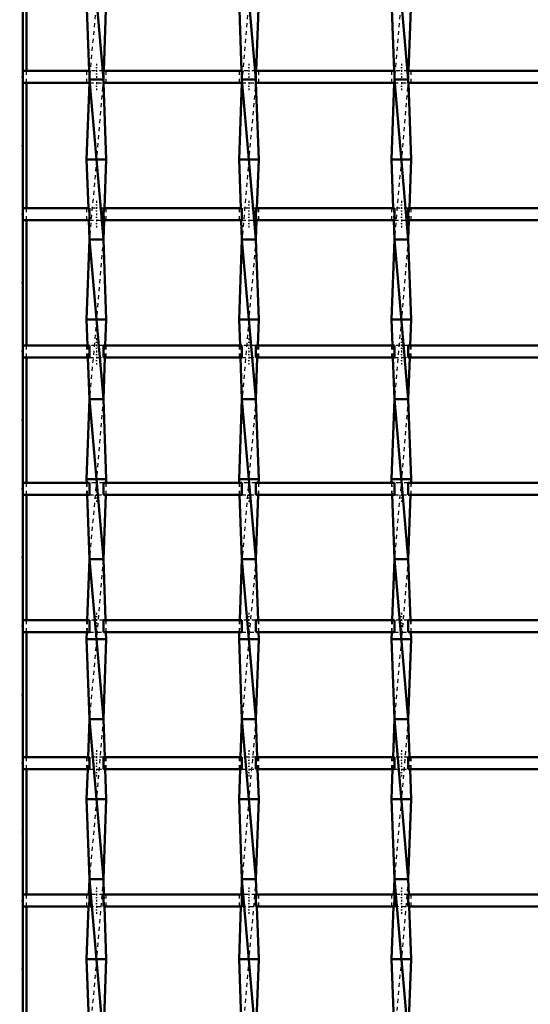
# Model space of a CAD drawing. Header units: millimetres. Extents: x -596 to 532, y -500 to 878.
# Tile 10 of 13: x -248 to -120, y 146 to 392. Entities that reach past the tile are written whole.
import ezdxf

# ---------------------------------------------------------------- set-up
doc = ezdxf.new("R2010")
doc.units = ezdxf.units.MM
doc.linetypes.add('Center', pattern=[1.5, 0.45, -0.5, 0.05, -0.5])
doc.linetypes.add('Dashed', pattern=[2, 1, -1])
for name, color, linetype, lineweight in [('2d ConnectionPoints', 7, 'Continuous', 50), ('AM_0', 7, 'Continuous', 50), ('AM_5', 3, 'Continuous', 25), ('AM_7', 7, 'Center', 25), ('AM_9', 6, 'Dashed', 25)]:
    doc.layers.add(name, color=color, linetype=linetype, lineweight=lineweight)
doc.dimstyles.new('ISO-25', dxfattribs={"dimtxt": 2.5, "dimasz": 2.5, "dimexe": 1.25, "dimexo": 0.625, "dimtad": 1, "dimtxsty": 'Standard', "dimcen": 2.5, "dimadec": 0, "dimazin": 0, "dimtfac": 1, "dimtmove": 0, "dimatfit": 3, "dimfxl": 1, "dimarcsym": 0})

# ---------------------------------------------------------------- blocks, each defined once
blk = doc.blocks.new('3_xyy3jflq6miiaa034c12ymifg________0_in_LSSP3303438311500100035010_4')
at = {"layer": 'AM_0'}
for p, q in [((-230.33, 417), (-226.87, 377)), ((-231.05, 397), (-230.41, 379.13)), ((-226.15, 397), (-226.79, 379.13)), ((-230.33, 377), (-226.87, 337)), ((-226.87, 377), (-230.33, 377)), ((-230.36, 376.13), (-231.05, 357)), ((-226.84, 376.13), (-226.15, 357)), ((-231.05, 357), (-230.61, 344.8)), ((-226.15, 357), (-231.05, 357)), ((-226.15, 357), (-226.59, 344.8)), ((-230.5, 341.8), (-230.33, 337)), ((-226.7, 341.8), (-226.87, 337)), ((-230.33, 337), (-231.05, 317)), ((-226.87, 337), (-230.33, 337)), ((-230.33, 337), (-226.87, 297)), ((-226.87, 337), (-226.15, 317)), ((-231.05, 317), (-230.82, 310.47)), ((-226.15, 317), (-231.05, 317)), ((-226.15, 317), (-226.38, 310.47)), ((-230.71, 307.47), (-230.33, 297)), ((-226.49, 307.47), (-226.87, 297)), ((-230.33, 297), (-231.05, 277)), ((-226.87, 297), (-230.33, 297)), ((-230.33, 297), (-226.87, 257)), ((-226.87, 297), (-226.15, 277)), ((-226.15, 277), (-231.05, 277)), ((-231.05, 277), (-231.02, 276.14)), ((-226.15, 277), (-226.18, 276.14)), ((-230.91, 273.14), (-230.33, 257)), ((-226.29, 273.14), (-226.87, 257)), ((-230.33, 257), (-230.88, 241.81)), ((-230.33, 257), (-226.87, 217)), ((-226.87, 257), (-230.33, 257)), ((-226.87, 257), (-226.32, 241.81)), ((-230.99, 238.81), (-231.05, 237)), ((-226.15, 237), (-231.05, 237)), ((-231.05, 237), (-230.33, 217)), ((-226.15, 237), (-226.87, 217)), ((-226.21, 238.81), (-226.15, 237)), ((-230.33, 217), (-230.67, 207.48)), ((-226.87, 217), (-230.33, 217)), ((-230.33, 217), (-226.87, 177)), ((-226.87, 217), (-226.53, 207.48)), ((-230.78, 204.48), (-231.05, 197)), ((-226.42, 204.48), (-226.15, 197)), ((-231.05, 197), (-230.33, 177)), ((-226.15, 197), (-231.05, 197)), ((-226.15, 197), (-226.87, 177)), ((-230.33, 177), (-230.47, 173.15)), ((-226.87, 177), (-230.33, 177)), ((-230.33, 177), (-226.87, 137)), ((-226.87, 177), (-226.73, 173.15)), ((-230.58, 170.15), (-231.05, 157)), ((-226.62, 170.15), (-226.15, 157)), ((-226.15, 157), (-231.05, 157)), ((-231.05, 157), (-230.4, 138.82)), ((-226.15, 157), (-226.8, 138.82))]:
    blk.add_line(p, q, dxfattribs=at)
at = {"layer": 'AM_9'}
for p, q in [((-226.87, 417), (-230.33, 377)), ((-230.41, 379.13), (-230.33, 377)), ((-230.33, 377), (-230.36, 376.13)), ((-226.87, 377), (-230.33, 337)), ((-226.79, 379.13), (-226.87, 377)), ((-226.87, 377), (-226.84, 376.13)), ((-230.61, 344.8), (-230.5, 341.8)), ((-226.59, 344.8), (-226.7, 341.8)), ((-226.87, 337), (-230.33, 297)), ((-230.82, 310.47), (-230.71, 307.47)), ((-226.38, 310.47), (-226.49, 307.47)), ((-226.87, 297), (-230.33, 257)), ((-231.02, 276.14), (-230.91, 273.14)), ((-226.18, 276.14), (-226.29, 273.14)), ((-226.87, 257), (-230.33, 217)), ((-230.88, 241.81), (-230.99, 238.81)), ((-226.32, 241.81), (-226.21, 238.81)), ((-226.87, 217), (-230.33, 177)), ((-230.67, 207.48), (-230.78, 204.48)), ((-226.53, 207.48), (-226.42, 204.48)), ((-226.87, 177), (-230.33, 137)), ((-230.47, 173.15), (-230.58, 170.15)), ((-226.73, 173.15), (-226.62, 170.15))]:
    blk.add_line(p, q, dxfattribs=at)
blk = doc.blocks.new('4_1661hr9ewg0ga4vk3tsyl3l0h________0_in_LSSP3303438311500100035010_4')
at = {"layer": 'AM_0'}
for p, q in [((-192.23, 417), (-188.77, 377)), ((-192.95, 397), (-192.31, 379.13)), ((-188.05, 397), (-188.69, 379.13)), ((-188.77, 377), (-192.23, 377)), ((-192.23, 377), (-188.77, 337)), ((-192.26, 376.13), (-192.95, 357)), ((-188.74, 376.13), (-188.05, 357)), ((-188.05, 357), (-192.95, 357)), ((-192.95, 357), (-192.51, 344.8)), ((-188.05, 357), (-188.49, 344.8)), ((-192.4, 341.8), (-192.23, 337)), ((-188.6, 341.8), (-188.77, 337)), ((-192.23, 337), (-192.95, 317)), ((-192.23, 337), (-188.77, 297)), ((-188.77, 337), (-192.23, 337)), ((-188.77, 337), (-188.05, 317)), ((-188.05, 317), (-192.95, 317)), ((-192.95, 317), (-192.72, 310.47)), ((-188.05, 317), (-188.28, 310.47)), ((-192.61, 307.47), (-192.23, 297)), ((-188.39, 307.47), (-188.77, 297)), ((-192.23, 297), (-192.95, 277)), ((-188.77, 297), (-192.23, 297)), ((-192.23, 297), (-188.77, 257)), ((-188.77, 297), (-188.05, 277)), ((-188.05, 277), (-192.95, 277)), ((-192.95, 277), (-192.92, 276.14)), ((-188.05, 277), (-188.08, 276.14)), ((-192.81, 273.14), (-192.23, 257)), ((-188.19, 273.14), (-188.77, 257)), ((-192.23, 257), (-192.78, 241.81)), ((-192.23, 257), (-188.77, 217)), ((-188.77, 257), (-192.23, 257)), ((-188.77, 257), (-188.22, 241.81)), ((-192.89, 238.81), (-192.95, 237)), ((-192.95, 237), (-192.23, 217)), ((-188.05, 237), (-192.95, 237)), ((-188.05, 237), (-188.77, 217)), ((-188.11, 238.81), (-188.05, 237)), ((-192.23, 217), (-192.57, 207.48)), ((-192.23, 217), (-188.77, 177)), ((-188.77, 217), (-192.23, 217)), ((-188.77, 217), (-188.43, 207.48)), ((-192.68, 204.48), (-192.95, 197)), ((-188.32, 204.48), (-188.05, 197)), ((-192.95, 197), (-192.23, 177)), ((-188.05, 197), (-192.95, 197)), ((-188.05, 197), (-188.77, 177)), ((-192.23, 177), (-192.37, 173.15)), ((-188.77, 177), (-192.23, 177)), ((-192.23, 177), (-188.77, 137)), ((-188.77, 177), (-188.63, 173.15)), ((-192.48, 170.15), (-192.95, 157)), ((-188.52, 170.15), (-188.05, 157)), ((-188.05, 157), (-192.95, 157)), ((-192.95, 157), (-192.3, 138.82)), ((-188.05, 157), (-188.7, 138.82))]:
    blk.add_line(p, q, dxfattribs=at)
at = {"layer": 'AM_9'}
for p, q in [((-188.77, 417), (-192.23, 377)), ((-192.31, 379.13), (-192.23, 377)), ((-192.23, 377), (-192.26, 376.13)), ((-188.77, 377), (-192.23, 337)), ((-188.69, 379.13), (-188.77, 377)), ((-188.77, 377), (-188.74, 376.13)), ((-192.51, 344.8), (-192.4, 341.8)), ((-188.49, 344.8), (-188.6, 341.8)), ((-188.77, 337), (-192.23, 297)), ((-192.72, 310.47), (-192.61, 307.47)), ((-188.28, 310.47), (-188.39, 307.47)), ((-188.77, 297), (-192.23, 257)), ((-192.92, 276.14), (-192.81, 273.14)), ((-188.08, 276.14), (-188.19, 273.14)), ((-188.77, 257), (-192.23, 217)), ((-192.78, 241.81), (-192.89, 238.81)), ((-188.22, 241.81), (-188.11, 238.81)), ((-188.77, 217), (-192.23, 177)), ((-192.57, 207.48), (-192.68, 204.48)), ((-188.43, 207.48), (-188.32, 204.48)), ((-188.77, 177), (-192.23, 137)), ((-192.37, 173.15), (-192.48, 170.15)), ((-188.63, 173.15), (-188.52, 170.15))]:
    blk.add_line(p, q, dxfattribs=at)
blk = doc.blocks.new('5_0cibmntq4c68iwosoj2xn27if________0_in_LSSP3303438311500100035010_4')
at = {"layer": 'AM_0'}
for p, q in [((-154.13, 417), (-150.67, 377)), ((-154.85, 397), (-154.21, 379.13)), ((-149.95, 397), (-150.59, 379.13)), ((-154.13, 377), (-150.67, 337)), ((-150.67, 377), (-154.13, 377)), ((-154.16, 376.13), (-154.85, 357)), ((-150.64, 376.13), (-149.95, 357)), ((-154.85, 357), (-154.41, 344.8)), ((-149.95, 357), (-154.85, 357)), ((-149.95, 357), (-150.39, 344.8)), ((-154.3, 341.8), (-154.13, 337)), ((-150.5, 341.8), (-150.67, 337)), ((-154.13, 337), (-154.85, 317)), ((-154.13, 337), (-150.67, 297)), ((-150.67, 337), (-154.13, 337)), ((-150.67, 337), (-149.95, 317)), ((-149.95, 317), (-154.85, 317)), ((-154.85, 317), (-154.62, 310.47)), ((-149.95, 317), (-150.18, 310.47)), ((-154.51, 307.47), (-154.13, 297)), ((-150.29, 307.47), (-150.67, 297)), ((-154.13, 297), (-154.85, 277)), ((-150.67, 297), (-154.13, 297)), ((-154.13, 297), (-150.67, 257)), ((-150.67, 297), (-149.95, 277)), ((-154.85, 277), (-154.82, 276.14)), ((-149.95, 277), (-154.85, 277)), ((-149.95, 277), (-149.98, 276.14)), ((-154.71, 273.14), (-154.13, 257)), ((-150.09, 273.14), (-150.67, 257)), ((-154.13, 257), (-154.68, 241.81)), ((-150.67, 257), (-154.13, 257)), ((-154.13, 257), (-150.67, 217)), ((-150.67, 257), (-150.12, 241.81)), ((-154.79, 238.81), (-154.85, 237)), ((-149.95, 237), (-154.85, 237)), ((-154.85, 237), (-154.13, 217)), ((-149.95, 237), (-150.67, 217)), ((-150.01, 238.81), (-149.95, 237)), ((-154.13, 217), (-154.47, 207.48)), ((-154.13, 217), (-150.67, 177)), ((-150.67, 217), (-154.13, 217)), ((-150.67, 217), (-150.33, 207.48)), ((-154.58, 204.48), (-154.85, 197)), ((-150.22, 204.48), (-149.95, 197)), ((-149.95, 197), (-154.85, 197)), ((-154.85, 197), (-154.13, 177)), ((-149.95, 197), (-150.67, 177)), ((-154.13, 177), (-154.27, 173.15)), ((-150.67, 177), (-154.13, 177)), ((-154.13, 177), (-150.67, 137)), ((-150.67, 177), (-150.53, 173.15)), ((-154.38, 170.15), (-154.85, 157)), ((-150.42, 170.15), (-149.95, 157)), ((-149.95, 157), (-154.85, 157)), ((-154.85, 157), (-154.2, 138.82)), ((-149.95, 157), (-150.6, 138.82))]:
    blk.add_line(p, q, dxfattribs=at)
at = {"layer": 'AM_9'}
for p, q in [((-150.67, 417), (-154.13, 377)), ((-154.21, 379.13), (-154.13, 377)), ((-154.13, 377), (-154.16, 376.13)), ((-150.67, 377), (-154.13, 337)), ((-150.59, 379.13), (-150.67, 377)), ((-150.67, 377), (-150.64, 376.13)), ((-154.41, 344.8), (-154.3, 341.8)), ((-150.39, 344.8), (-150.5, 341.8)), ((-150.67, 337), (-154.13, 297)), ((-154.62, 310.47), (-154.51, 307.47)), ((-150.18, 310.47), (-150.29, 307.47)), ((-150.67, 297), (-154.13, 257)), ((-154.82, 276.14), (-154.71, 273.14)), ((-149.98, 276.14), (-150.09, 273.14)), ((-150.67, 257), (-154.13, 217)), ((-154.68, 241.81), (-154.79, 238.81)), ((-150.12, 241.81), (-150.01, 238.81)), ((-150.67, 217), (-154.13, 177)), ((-154.47, 207.48), (-154.58, 204.48)), ((-150.33, 207.48), (-150.22, 204.48)), ((-150.67, 177), (-154.13, 137)), ((-154.27, 173.15), (-154.38, 170.15)), ((-150.53, 173.15), (-150.42, 170.15))]:
    blk.add_line(p, q, dxfattribs=at)
blk = doc.blocks.new('36_9zg58ymz2to7g02es1j7u27to________0_in_LSSP3303438311500100035010_4')
at = {"layer": 'AM_0'}
for p, q in [((-247, 173.15), (-247, 170.15)), ((-230.33, 173.15), (-247, 173.15)), ((-230.33, 173.15), (-230.33, 170.15)), ((-192.23, 173.15), (-226.87, 173.15)), ((-226.87, 170.15), (-226.87, 173.15)), ((-192.23, 173.15), (-192.23, 170.15)), ((-188.77, 170.15), (-188.77, 173.15)), ((-154.13, 173.15), (-188.77, 173.15)), ((-154.13, 173.15), (-154.13, 170.15)), ((-150.67, 170.15), (-150.67, 173.15)), ((-116.03, 173.15), (-150.67, 173.15)), ((-230.33, 170.15), (-247, 170.15)), ((-192.23, 170.15), (-226.87, 170.15)), ((-154.13, 170.15), (-188.77, 170.15)), ((-116.03, 170.15), (-150.67, 170.15))]:
    blk.add_line(p, q, dxfattribs=at)
at = {"layer": 'AM_7'}
for p, q in [((-228.6, 174.95), (-228.6, 168.35)), ((-190.5, 174.95), (-190.5, 168.35)), ((-152.4, 174.95), (-152.4, 168.35))]:
    blk.add_line(p, q, dxfattribs=at)
at = {"layer": 'AM_9'}
for p, q in [((-231.05, 173.15), (-231.05, 170.15)), ((-226.87, 173.15), (-230.33, 173.15)), ((-226.15, 170.15), (-226.15, 173.15)), ((-192.95, 173.15), (-192.95, 170.15)), ((-188.77, 173.15), (-192.23, 173.15)), ((-188.05, 170.15), (-188.05, 173.15)), ((-154.85, 173.15), (-154.85, 170.15)), ((-150.67, 173.15), (-154.13, 173.15)), ((-149.95, 170.15), (-149.95, 173.15)), ((-230.33, 170.15), (-226.87, 170.15)), ((-192.23, 170.15), (-188.77, 170.15)), ((-154.13, 170.15), (-150.67, 170.15))]:
    blk.add_line(p, q, dxfattribs=at)
blk = doc.blocks.new('37_p4izqk6y545ufd0fjt07ucjcj________0_in_LSSP3303438311500100035010_4')
at = {"layer": 'AM_0'}
for p, q in [((-247, 207.48), (-247, 204.48)), ((-230.33, 207.48), (-247, 207.48)), ((-230.33, 207.48), (-230.33, 204.48)), ((-192.23, 207.48), (-226.87, 207.48)), ((-226.87, 204.48), (-226.87, 207.48)), ((-192.23, 207.48), (-192.23, 204.48)), ((-188.77, 204.48), (-188.77, 207.48)), ((-154.13, 207.48), (-188.77, 207.48)), ((-154.13, 207.48), (-154.13, 204.48)), ((-150.67, 204.48), (-150.67, 207.48)), ((-116.03, 207.48), (-150.67, 207.48)), ((-230.33, 204.48), (-247, 204.48)), ((-192.23, 204.48), (-226.87, 204.48)), ((-154.13, 204.48), (-188.77, 204.48)), ((-116.03, 204.48), (-150.67, 204.48))]:
    blk.add_line(p, q, dxfattribs=at)
at = {"layer": 'AM_7'}
for p, q in [((-228.6, 209.28), (-228.6, 202.68)), ((-190.5, 209.28), (-190.5, 202.68)), ((-152.4, 209.28), (-152.4, 202.68))]:
    blk.add_line(p, q, dxfattribs=at)
at = {"layer": 'AM_9'}
for p, q in [((-231.05, 207.48), (-231.05, 204.48)), ((-226.87, 207.48), (-230.33, 207.48)), ((-226.15, 204.48), (-226.15, 207.48)), ((-192.95, 207.48), (-192.95, 204.48)), ((-188.77, 207.48), (-192.23, 207.48)), ((-188.05, 204.48), (-188.05, 207.48)), ((-154.85, 207.48), (-154.85, 204.48)), ((-150.67, 207.48), (-154.13, 207.48)), ((-149.95, 204.48), (-149.95, 207.48)), ((-230.33, 204.48), (-226.87, 204.48)), ((-192.23, 204.48), (-188.77, 204.48)), ((-154.13, 204.48), (-150.67, 204.48))]:
    blk.add_line(p, q, dxfattribs=at)
blk = doc.blocks.new('38_9marfcc6e0vih7cseusmx0rs1________0_in_LSSP3303438311500100035010_4')
at = {"layer": 'AM_0'}
for p, q in [((-247, 241.81), (-247, 238.81)), ((-230.33, 241.81), (-247, 241.81)), ((-230.33, 241.81), (-230.33, 238.81)), ((-192.23, 241.81), (-226.87, 241.81)), ((-226.87, 238.81), (-226.87, 241.81)), ((-192.23, 241.81), (-192.23, 238.81)), ((-188.77, 238.81), (-188.77, 241.81)), ((-154.13, 241.81), (-188.77, 241.81)), ((-154.13, 241.81), (-154.13, 238.81)), ((-150.67, 238.81), (-150.67, 241.81)), ((-116.03, 241.81), (-150.67, 241.81)), ((-230.33, 238.81), (-247, 238.81)), ((-192.23, 238.81), (-226.87, 238.81)), ((-154.13, 238.81), (-188.77, 238.81)), ((-116.03, 238.81), (-150.67, 238.81))]:
    blk.add_line(p, q, dxfattribs=at)
at = {"layer": 'AM_7'}
for p, q in [((-228.6, 243.61), (-228.6, 237.01)), ((-190.5, 243.61), (-190.5, 237.01)), ((-152.4, 243.61), (-152.4, 237.01))]:
    blk.add_line(p, q, dxfattribs=at)
at = {"layer": 'AM_9'}
for p, q in [((-231.05, 241.81), (-231.05, 238.81)), ((-226.87, 241.81), (-230.33, 241.81)), ((-226.15, 238.81), (-226.15, 241.81)), ((-192.95, 241.81), (-192.95, 238.81)), ((-188.77, 241.81), (-192.23, 241.81)), ((-188.05, 238.81), (-188.05, 241.81)), ((-154.85, 241.81), (-154.85, 238.81)), ((-150.67, 241.81), (-154.13, 241.81)), ((-149.95, 238.81), (-149.95, 241.81)), ((-230.33, 238.81), (-226.87, 238.81)), ((-192.23, 238.81), (-188.77, 238.81)), ((-154.13, 238.81), (-150.67, 238.81))]:
    blk.add_line(p, q, dxfattribs=at)
blk = doc.blocks.new('39_jqakrcgw5nda503a46ial2avj________0_in_LSSP3303438311500100035010_4')
at = {"layer": 'AM_0'}
for p, q in [((-247, 276.14), (-247, 273.14)), ((-230.33, 276.14), (-247, 276.14)), ((-230.33, 276.14), (-230.33, 273.14)), ((-192.23, 276.14), (-226.87, 276.14)), ((-226.87, 273.14), (-226.87, 276.14)), ((-192.23, 276.14), (-192.23, 273.14)), ((-188.77, 273.14), (-188.77, 276.14)), ((-154.13, 276.14), (-188.77, 276.14)), ((-154.13, 276.14), (-154.13, 273.14)), ((-116.03, 276.14), (-150.67, 276.14)), ((-150.67, 273.14), (-150.67, 276.14)), ((-230.33, 273.14), (-247, 273.14)), ((-192.23, 273.14), (-226.87, 273.14)), ((-154.13, 273.14), (-188.77, 273.14)), ((-116.03, 273.14), (-150.67, 273.14))]:
    blk.add_line(p, q, dxfattribs=at)
at = {"layer": 'AM_7'}
for p, q in [((-228.6, 277.94), (-228.6, 271.34)), ((-190.5, 277.94), (-190.5, 271.34)), ((-152.4, 277.94), (-152.4, 271.34))]:
    blk.add_line(p, q, dxfattribs=at)
at = {"layer": 'AM_9'}
for p, q in [((-231.05, 276.14), (-231.05, 273.14)), ((-226.87, 276.14), (-230.33, 276.14)), ((-226.15, 273.14), (-226.15, 276.14)), ((-192.95, 276.14), (-192.95, 273.14)), ((-188.77, 276.14), (-192.23, 276.14)), ((-188.05, 273.14), (-188.05, 276.14)), ((-154.85, 276.14), (-154.85, 273.14)), ((-150.67, 276.14), (-154.13, 276.14)), ((-149.95, 273.14), (-149.95, 276.14)), ((-230.33, 273.14), (-226.87, 273.14)), ((-192.23, 273.14), (-188.77, 273.14)), ((-154.13, 273.14), (-150.67, 273.14))]:
    blk.add_line(p, q, dxfattribs=at)
blk = doc.blocks.new('40_9dhgzeyd1kkk980p3fufgvatt________0_in_LSSP3303438311500100035010_4')
at = {"layer": 'AM_0'}
for p, q in [((-247, 310.47), (-247, 307.47)), ((-230.33, 310.47), (-247, 310.47)), ((-230.33, 310.47), (-230.33, 307.47)), ((-192.23, 310.47), (-226.87, 310.47)), ((-226.87, 307.47), (-226.87, 310.47)), ((-192.23, 310.47), (-192.23, 307.47)), ((-188.77, 307.47), (-188.77, 310.47)), ((-154.13, 310.47), (-188.77, 310.47)), ((-154.13, 310.47), (-154.13, 307.47)), ((-116.03, 310.47), (-150.67, 310.47)), ((-150.67, 307.47), (-150.67, 310.47)), ((-230.33, 307.47), (-247, 307.47)), ((-192.23, 307.47), (-226.87, 307.47)), ((-154.13, 307.47), (-188.77, 307.47)), ((-116.03, 307.47), (-150.67, 307.47))]:
    blk.add_line(p, q, dxfattribs=at)
at = {"layer": 'AM_7'}
for p, q in [((-228.6, 312.27), (-228.6, 305.67)), ((-190.5, 312.27), (-190.5, 305.67)), ((-152.4, 312.27), (-152.4, 305.67))]:
    blk.add_line(p, q, dxfattribs=at)
at = {"layer": 'AM_9'}
for p, q in [((-231.05, 310.47), (-231.05, 307.47)), ((-226.87, 310.47), (-230.33, 310.47)), ((-226.15, 307.47), (-226.15, 310.47)), ((-192.95, 310.47), (-192.95, 307.47)), ((-188.77, 310.47), (-192.23, 310.47)), ((-188.05, 307.47), (-188.05, 310.47)), ((-154.85, 310.47), (-154.85, 307.47)), ((-150.67, 310.47), (-154.13, 310.47)), ((-149.95, 307.47), (-149.95, 310.47)), ((-230.33, 307.47), (-226.87, 307.47)), ((-192.23, 307.47), (-188.77, 307.47)), ((-154.13, 307.47), (-150.67, 307.47))]:
    blk.add_line(p, q, dxfattribs=at)
blk = doc.blocks.new('41_qs5aporybkgy7ekf4duj0iv6l________0_in_LSSP3303438311500100035010_4')
at = {"layer": 'AM_0'}
for p, q in [((-247, 344.8), (-247, 341.8)), ((-230.33, 344.8), (-247, 344.8)), ((-230.33, 344.8), (-230.33, 341.8)), ((-192.23, 344.8), (-226.87, 344.8)), ((-226.87, 341.8), (-226.87, 344.8)), ((-192.23, 344.8), (-192.23, 341.8)), ((-188.77, 341.8), (-188.77, 344.8)), ((-154.13, 344.8), (-188.77, 344.8)), ((-154.13, 344.8), (-154.13, 341.8)), ((-116.03, 344.8), (-150.67, 344.8)), ((-150.67, 341.8), (-150.67, 344.8)), ((-230.33, 341.8), (-247, 341.8)), ((-192.23, 341.8), (-226.87, 341.8)), ((-154.13, 341.8), (-188.77, 341.8)), ((-116.03, 341.8), (-150.67, 341.8))]:
    blk.add_line(p, q, dxfattribs=at)
at = {"layer": 'AM_7'}
for p, q in [((-228.6, 346.6), (-228.6, 340)), ((-190.5, 346.6), (-190.5, 340)), ((-152.4, 346.6), (-152.4, 340))]:
    blk.add_line(p, q, dxfattribs=at)
at = {"layer": 'AM_9'}
for p, q in [((-231.05, 344.8), (-231.05, 341.8)), ((-226.87, 344.8), (-230.33, 344.8)), ((-226.15, 341.8), (-226.15, 344.8)), ((-192.95, 344.8), (-192.95, 341.8)), ((-188.77, 344.8), (-192.23, 344.8)), ((-188.05, 341.8), (-188.05, 344.8)), ((-154.85, 344.8), (-154.85, 341.8)), ((-150.67, 344.8), (-154.13, 344.8)), ((-149.95, 341.8), (-149.95, 344.8)), ((-230.33, 341.8), (-226.87, 341.8)), ((-192.23, 341.8), (-188.77, 341.8)), ((-154.13, 341.8), (-150.67, 341.8))]:
    blk.add_line(p, q, dxfattribs=at)
blk = doc.blocks.new('42_mbjg54qwiqur0j7ddga2jqa5u________0_in_LSSP3303438311500100035010_4')
at = {"layer": 'AM_0'}
for p, q in [((-247, 379.13), (-247, 376.13)), ((-230.33, 379.13), (-247, 379.13)), ((-230.33, 379.13), (-230.33, 376.13)), ((-192.23, 379.13), (-226.87, 379.13)), ((-226.87, 376.13), (-226.87, 379.13)), ((-192.23, 379.13), (-192.23, 376.13)), ((-188.77, 376.13), (-188.77, 379.13)), ((-154.13, 379.13), (-188.77, 379.13)), ((-154.13, 379.13), (-154.13, 376.13)), ((-116.03, 379.13), (-150.67, 379.13)), ((-150.67, 376.13), (-150.67, 379.13)), ((-230.33, 376.13), (-247, 376.13)), ((-192.23, 376.13), (-226.87, 376.13)), ((-154.13, 376.13), (-188.77, 376.13)), ((-116.03, 376.13), (-150.67, 376.13))]:
    blk.add_line(p, q, dxfattribs=at)
at = {"layer": 'AM_7'}
for p, q in [((-228.6, 380.93), (-228.6, 374.33)), ((-190.5, 380.93), (-190.5, 374.33)), ((-152.4, 380.93), (-152.4, 374.33))]:
    blk.add_line(p, q, dxfattribs=at)
at = {"layer": 'AM_9'}
for p, q in [((-231.05, 379.13), (-231.05, 376.13)), ((-226.87, 379.13), (-230.33, 379.13)), ((-226.15, 376.13), (-226.15, 379.13)), ((-192.95, 379.13), (-192.95, 376.13)), ((-188.77, 379.13), (-192.23, 379.13)), ((-188.05, 376.13), (-188.05, 379.13)), ((-154.85, 379.13), (-154.85, 376.13)), ((-150.67, 379.13), (-154.13, 379.13)), ((-149.95, 376.13), (-149.95, 379.13)), ((-230.36, 376.13), (-226.84, 376.13)), ((-192.26, 376.13), (-188.74, 376.13)), ((-154.16, 376.13), (-150.64, 376.13))]:
    blk.add_line(p, q, dxfattribs=at)
blk = doc.blocks.new('46_eszptp9dct9r2ob2trv6x7etg________0_in_LSSP3303438311500100035010_4')
at = {"layer": 'AM_0'}
for p, q in [((-247, -497), (-247, 497)), ((-246.05, 379.13), (-246.05, 410.46)), ((-246.05, 344.8), (-246.05, 376.13)), ((-246.05, 310.47), (-246.05, 341.8)), ((-246.05, 276.14), (-246.05, 307.47)), ((-246.05, 241.81), (-246.05, 273.14)), ((-246.05, 207.48), (-246.05, 238.81)), ((-246.05, 173.15), (-246.05, 204.48)), ((-246.05, 138.82), (-246.05, 170.15))]:
    blk.add_line(p, q, dxfattribs=at)
at = {"layer": 'AM_9'}
for p, q in [((-246.05, 376.13), (-246.05, 379.13)), ((-246.05, 341.8), (-246.05, 344.8)), ((-246.05, 307.47), (-246.05, 310.47)), ((-246.05, 273.14), (-246.05, 276.14)), ((-246.05, 238.81), (-246.05, 241.81)), ((-246.05, 204.48), (-246.05, 207.48)), ((-246.05, 170.15), (-246.05, 173.15))]:
    blk.add_line(p, q, dxfattribs=at)
blk = doc.blocks.new('*D50')
at = {"layer": 'AM_5', "color": 0, "lineweight": -2}
for p, q in [((-350, 40), (-350, 80)), ((-250, 0), (-350, 0)), ((-350, -34.33), (-350, 0)), ((-250, -34.33), (-350, -34.33)), ((-350, -74.33), (-350, -114.33))]:
    blk.add_line(p, q, dxfattribs=at)
at = {"layer": 'AM_5', "color": 0}
for points in [[(-356.67, 40), (-343.33, 40), (-350, 0)], [(-343.33, -74.33), (-356.67, -74.33), (-350, -34.33)]]:
    blk.add_solid(points, dxfattribs=at)
at = {"layer": 'Defpoints', "color": 0}
for p in [(-350, 0), (-250, 0), (-250, -34.33)]:
    blk.add_point(p, dxfattribs=at)
at = {"layer": 'AM_5', "color": 0, "insert": (-370, 224), "char_height": 40, "attachment_point": 5, "rotation": 90}
blk.add_mtext('TT = 34.3 mm', dxfattribs=at)

msp = doc.modelspace()

# ---------------------------------------------------------------- linework, layer by layer
at = {"layer": '2d ConnectionPoints'}
for p in [(-247, 377.63), (-247, 377.63), (-247, 360.465), (-247, 343.3), (-247, 343.3), (-247, 326.135), (-247, 308.97), (-247, 308.97), (-247, 291.805), (-247, 274.64), (-247, 274.64), (-247, 257.475), (-247, 240.31), (-247, 240.31), (-247, 223.145), (-247, 205.98), (-247, 205.98), (-247, 188.815), (-247, 171.65), (-247, 171.65), (-247, 154.485)]:
    msp.add_point(p, dxfattribs=at)

# ---------------------------------------------------------------- block references
for name in ['46_eszptp9dct9r2ob2trv6x7etg________0_in_LSSP3303438311500100035010_4', '3_xyy3jflq6miiaa034c12ymifg________0_in_LSSP3303438311500100035010_4', '4_1661hr9ewg0ga4vk3tsyl3l0h________0_in_LSSP3303438311500100035010_4', '5_0cibmntq4c68iwosoj2xn27if________0_in_LSSP3303438311500100035010_4', '42_mbjg54qwiqur0j7ddga2jqa5u________0_in_LSSP3303438311500100035010_4', '41_qs5aporybkgy7ekf4duj0iv6l________0_in_LSSP3303438311500100035010_4', '40_9dhgzeyd1kkk980p3fufgvatt________0_in_LSSP3303438311500100035010_4', '39_jqakrcgw5nda503a46ial2avj________0_in_LSSP3303438311500100035010_4', '38_9marfcc6e0vih7cseusmx0rs1________0_in_LSSP3303438311500100035010_4', '37_p4izqk6y545ufd0fjt07ucjcj________0_in_LSSP3303438311500100035010_4', '36_9zg58ymz2to7g02es1j7u27to________0_in_LSSP3303438311500100035010_4']:
    msp.add_blockref(name, (0, 0))

# ---------------------------------------------------------------- dimensions: what is measured, and where the dimension line sits
at = {"layer": 'AM_5'}
dim = msp.add_linear_dim(base=(-350, 0), p1=(-250, -34.33), p2=(-250, 0), angle=90, text='TT = 34.3 mm', dimstyle='ISO-25', override={"dimtxt": 40, "dimasz": 40, "dimexe": 0, "dimexo": 0, "dimgap": 12}, dxfattribs=at)
dim.commit()
dim.dimension.update_dxf_attribs({"geometry": '*D50', "text_midpoint": (-370, 224), "dimtype": 160, "text_rotation": 90})

doc.saveas('drawing.dxf')
